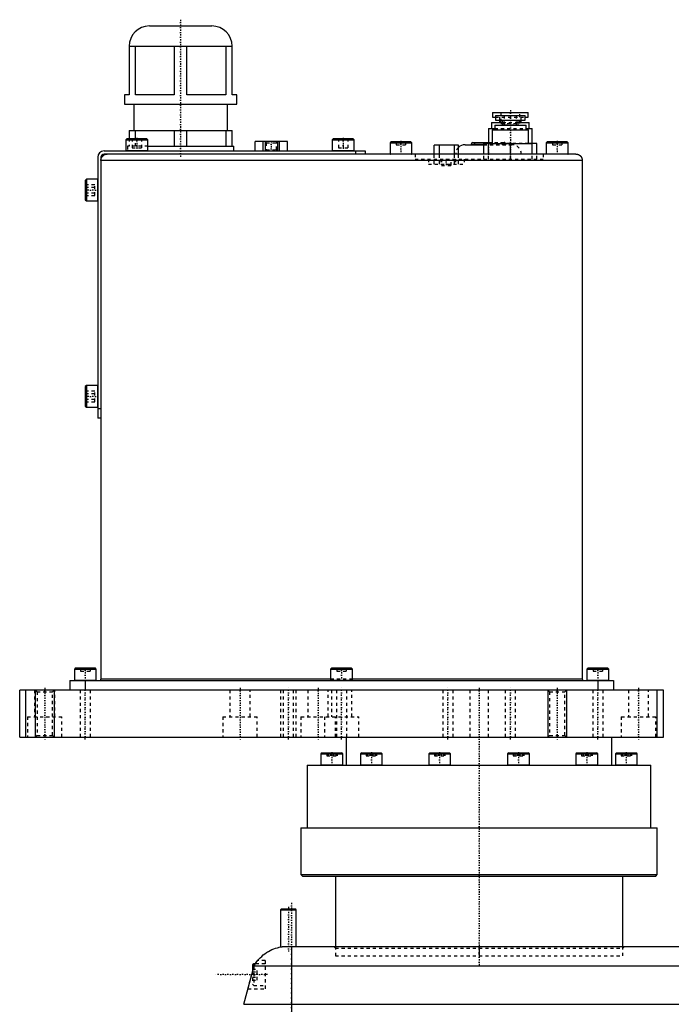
# Model space of a CAD drawing. Extents: x -147 to 398, y -517 to 214.
# Tile 5 of 6: x -147 to 62, y -101 to 214. Entities that reach past the tile are written whole.
import ezdxf

# ---------------------------------------------------------------- set-up
doc = ezdxf.new("R2010")
doc.units = 0
doc.linetypes.add('CENTER', pattern=[1.5, 0.45, -0.5, 0.05, -0.5])
doc.linetypes.add('DASHED', pattern=[2, 1, -1])
for name, color, linetype in [('AM_0', 7, 'CONTINUOUS'), ('AM_10', 7, 'CONTINUOUS'), ('AM_3', 7, 'DASHED'), ('AM_7', 7, 'CENTER')]:
    doc.layers.add(name, color=color, linetype=linetype)

msp = doc.modelspace()

# ---------------------------------------------------------------- linework, layer by layer
at = {"layer": 'AM_0', "color": 7, "linetype": 'CONTINUOUS'}
for p, q in [((-105.5, 212.5), (-85.5, 212.5)), ((-112, 206), (-79, 206)), ((-112, 206), (-112, 190.5)), ((-109.98, 190.5), (-109.98, 206)), ((-97.52, 206), (-97.52, 190.5)), ((-93.48, 190.5), (-93.48, 206)), ((-81.02, 206), (-81.02, 190.5)), ((-79, 190.5), (-79, 206)), ((-113.5, 190.5), (-113.5, 187.5)), ((-112, 190.5), (-113.5, 190.5)), ((-97.52, 190.5), (-109.98, 190.5)), ((-81.02, 190.5), (-93.48, 190.5)), ((-77.5, 190.5), (-79, 190.5)), ((-77.5, 187.5), (-77.5, 190.5)), ((-113.5, 187.5), (-77.5, 187.5)), ((-110.5, 187.5), (-110.5, 179)), ((-80.5, 179), (-80.5, 187.5)), ((4.25, 184.8), (4.25, 183.3)), ((4.25, 184.8), (15.75, 184.8)), ((4.25, 183.3), (5.25, 183.3)), ((5.25, 183.9), (5.25, 182.4)), ((5.25, 183.9), (14.75, 183.9)), ((14.75, 182.4), (14.75, 183.9)), ((14.75, 183.3), (15.75, 183.3)), ((15.75, 183.3), (15.75, 184.8)), ((3, 179.7), (3, 174.9)), ((3, 179.7), (4.99, 179.7)), ((4, 181.6), (4, 179.7)), ((4, 181.6), (7.5, 181.6)), ((4.99, 180.8), (4.99, 179.3)), ((4.99, 180.8), (15.01, 180.8)), ((5.25, 182.4), (14.75, 182.4)), ((6.5, 182.4), (6.5, 181.6)), ((7.5, 182.4), (7.5, 180.8)), ((12.5, 180.8), (12.5, 182.4)), ((12.5, 181.6), (16, 181.6)), ((13.5, 181.6), (13.5, 182.4)), ((15.01, 179.3), (15.01, 180.8)), ((15.01, 179.7), (17, 179.7)), ((16, 179.7), (16, 181.6)), ((17, 174.9), (17, 179.7)), ((-112.6, 176.5), (-113, 176.1)), ((-112.6, 176.5), (-106.4, 176.5)), ((-112, 179), (-79, 179)), ((-112, 179), (-112, 176.5)), ((-109.98, 176.5), (-109.98, 179)), ((-106, 176.1), (-106.4, 176.5)), ((-97.52, 179), (-97.52, 174)), ((-93.48, 174), (-93.48, 179)), ((-81.02, 179), (-81.02, 174)), ((-79, 174), (-79, 179)), ((-46.6, 176.5), (-47, 176.1)), ((-46.6, 176.5), (-40.4, 176.5)), ((-40, 176.1), (-40.4, 176.5)), ((4.23, 179.3), (4.23, 174.8)), ((4.23, 179.3), (15.77, 179.3)), ((15.77, 174.8), (15.77, 179.3)), ((-113, 176.1), (-113, 172.6)), ((-113, 176.1), (-106, 176.1)), ((-106, 172.6), (-106, 176.1)), ((-106, 174), (-78.5, 174)), ((-78.5, 172.5), (-78.5, 174)), ((-71.7, 172.5), (-71.7, 175.5)), ((-61.3, 175.5), (-71.7, 175.5)), ((-69.1, 172.5), (-69.1, 175.5)), ((-63.9, 172.5), (-63.9, 175.5)), ((-61.3, 172.5), (-61.3, 175.5)), ((-47, 176.1), (-47, 172.6)), ((-47, 176.1), (-40, 176.1)), ((-40, 172.6), (-40, 176.1)), ((-28.1, 175.5), (-28.5, 175.1)), ((-28.5, 175.1), (-28.5, 171.6)), ((-28.5, 175.1), (-21.5, 175.1)), ((-28.1, 175.5), (-21.9, 175.5)), ((-21.5, 175.1), (-21.9, 175.5)), ((-21.5, 171.6), (-21.5, 175.1)), ((-14.41, 171.5), (-14.41, 174.4)), ((-6.6, 174.4), (-14.41, 174.4)), ((-12.65, 171.5), (-12.65, 174.4)), ((-7.84, 171.5), (-7.84, 174.4)), ((-6.6, 171.5), (-6.6, 174.4)), ((-4.5, 174.5), (1.5, 174.5)), ((-2.5, 174.7), (-2.5, 174.5)), ((-2.5, 174.7), (1.5, 174.7)), ((-2, 175.2), (3, 175.2)), ((1.5, 171.5), (1.5, 174.9)), ((4.23, 174.9), (1.5, 174.9)), ((3, 171.5), (3, 174.8)), ((17, 174.8), (3, 174.8)), ((10, 171.5), (10, 174.8)), ((18.5, 174.9), (15.77, 174.9)), ((17, 171.5), (17, 174.8)), ((18.5, 171.5), (18.5, 174.9)), ((21.9, 175.5), (21.5, 175.1)), ((21.5, 175.1), (21.5, 171.6)), ((21.5, 175.1), (28.5, 175.1)), ((21.9, 175.5), (28.1, 175.5)), ((28.5, 175.1), (28.1, 175.5)), ((28.5, 171.6), (28.5, 175.1)), ((-122, 170.5), (-122, 87)), ((-121, 170.5), (-121, 3.5)), ((-120, 172.5), (-36.5, 172.5)), ((31, 171.5), (-120, 171.5)), ((-113, 172.6), (-106, 172.6)), ((-47, 172.6), (-40, 172.6)), ((-39.5, 172.5), (-39.5, 171.5)), ((-36.5, 172.5), (-36.5, 171.5)), ((-28.5, 171.6), (-21.5, 171.6)), ((21.5, 171.6), (28.5, 171.6)), ((33, 169.5), (-121, 169.5)), ((33, 169.5), (33, 3.5)), ((-125.6, 163.5), (-126, 163.1)), ((-126, 163.1), (-126, 156.9)), ((-122.1, 163.5), (-125.6, 163.5)), ((-125.6, 163.5), (-125.6, 156.5)), ((-122.1, 163.5), (-122.1, 156.5)), ((-126, 156.9), (-125.6, 156.5)), ((-125.6, 156.5), (-122.1, 156.5)), ((-125.6, 97.5), (-126, 97.1)), ((-126, 97.1), (-126, 90.9)), ((-122.1, 97.5), (-125.6, 97.5)), ((-125.6, 97.5), (-125.6, 90.5)), ((-122.1, 97.5), (-122.1, 90.5)), ((-126, 90.9), (-125.6, 90.5)), ((-125.6, 90.5), (-122.1, 90.5)), ((-121, 90), (-122, 90)), ((-121, 87), (-122, 87)), ((-129.1, 7.1), (-129.5, 6.7)), ((-129.5, 6.7), (-129.5, 3.2)), ((-129.5, 6.7), (-122.5, 6.7)), ((-129.1, 7.1), (-122.9, 7.1)), ((-122.5, 6.7), (-122.9, 7.1)), ((-122.5, 3.2), (-122.5, 6.7)), ((-47.1, 7.1), (-47.5, 6.7)), ((-47.5, 6.7), (-47.5, 3.2)), ((-47.5, 6.7), (-40.5, 6.7)), ((-47.1, 7.1), (-40.9, 7.1)), ((-40.5, 6.7), (-40.9, 7.1)), ((-40.5, 3.2), (-40.5, 6.7)), ((34.9, 7.1), (34.5, 6.7)), ((34.5, 6.7), (34.5, 3.2)), ((34.5, 6.7), (41.5, 6.7)), ((34.9, 7.1), (41.1, 7.1)), ((41.5, 6.7), (41.1, 7.1)), ((41.5, 3.2), (41.5, 6.7)), ((-129.5, 3.2), (-122.5, 3.2)), ((-47.5, 3.5), (-121, 3.5)), ((-47.5, 3.2), (-40.5, 3.2)), ((33, 3.5), (-40.5, 3.5)), ((34.5, 3.2), (41.5, 3.2)), ((-147, -15), (-147, 0)), ((59, 0), (-147, 0)), ((-145, -15), (-145, 0)), ((-131, 3.1), (-131, 0)), ((-131, 3.1), (43, 3.1)), ((-126, 3.1), (-126, 0)), ((38, 3.1), (38, 0)), ((43, 3.1), (43, 0)), ((57, -15), (57, 0)), ((59, -15), (59, 0)), ((-147, -15), (59, -15)), ((-42.5, -15), (-42.5, -24)), ((42.5, -24), (42.5, -15)), ((-50.19, -20), (-50.59, -20.4)), ((-50.59, -20.4), (-50.59, -23.9)), ((-50.59, -20.4), (-43.59, -20.4)), ((-50.19, -20), (-43.99, -20)), ((-43.59, -20.4), (-43.99, -20)), ((-43.59, -23.9), (-43.59, -20.4)), ((-37.57, -20), (-37.97, -20.4)), ((-37.97, -20.4), (-37.97, -23.9)), ((-37.97, -20.4), (-30.97, -20.4)), ((-37.57, -20), (-31.37, -20)), ((-30.97, -20.4), (-31.37, -20)), ((-30.97, -23.9), (-30.97, -20.4)), ((-15.72, -20), (-16.12, -20.4)), ((-16.12, -20.4), (-16.12, -23.9)), ((-16.12, -20.4), (-9.12, -20.4)), ((-15.72, -20), (-9.52, -20)), ((-9.12, -20.4), (-9.52, -20)), ((-9.12, -23.9), (-9.12, -20.4)), ((9.52, -20), (9.12, -20.4)), ((9.12, -20.4), (9.12, -23.9)), ((9.12, -20.4), (16.12, -20.4)), ((9.52, -20), (15.72, -20)), ((16.12, -20.4), (15.72, -20)), ((16.12, -23.9), (16.12, -20.4)), ((31.37, -20), (30.97, -20.4)), ((30.97, -20.4), (30.97, -23.9)), ((30.97, -20.4), (37.97, -20.4)), ((31.37, -20), (37.57, -20)), ((37.97, -20.4), (37.57, -20)), ((37.97, -23.9), (37.97, -20.4)), ((43.99, -20), (43.59, -20.4)), ((43.59, -20.4), (43.59, -23.9)), ((43.59, -20.4), (50.59, -20.4)), ((43.99, -20), (50.19, -20)), ((50.59, -20.4), (50.19, -20)), ((50.59, -23.9), (50.59, -20.4)), ((-55, -24), (-55, -44)), ((-55, -24), (55, -24)), ((-50.59, -23.9), (-43.59, -23.9)), ((-37.97, -23.9), (-30.97, -23.9)), ((-16.12, -23.9), (-9.12, -23.9)), ((9.12, -23.9), (16.12, -23.9)), ((30.97, -23.9), (37.97, -23.9)), ((43.59, -23.9), (50.59, -23.9)), ((55, -44), (55, -24)), ((-57, -44), (-57, -59)), ((-57, -44), (57, -44)), ((57, -59), (57, -44)), ((-57, -59), (-56.5, -59.5)), ((-57, -59), (57, -59)), ((-56.5, -59.5), (56.5, -59.5)), ((-46, -59.5), (-46, -82)), ((46, -82), (46, -59.5)), ((56.5, -59.5), (57, -59)), ((-63.2, -70), (-63.5, -70.3)), ((-63.5, -70.3), (-63.5, -82.15)), ((-63.5, -70.3), (-58.5, -70.3)), ((-63.2, -70), (-58.8, -70)), ((-58.5, -70.3), (-58.8, -70)), ((-58.5, -82), (-58.5, -70.3)), ((-62.5, -82), (231, -82)), ((-60, -82), (-60, -142)), ((-75.25, -100.5), (-72, -88.15)), ((-72.1, -87.5), (-72.5, -87.9)), ((-72.5, -87.9), (-72.5, -90.04)), ((-71.6, -87.5), (-72.1, -87.5)), ((-72.1, -87.5), (-72.1, -88.53)), ((-72, -88.15), (240.5, -88.15)), ((-75.25, -100.5), (243.75, -100.5))]:
    msp.add_line(p, q, dxfattribs=at)
for points in [[(-121, 169.5, 0), (-121, 169.51, 0), (-121, 169.54, 0), (-121, 169.57, 0), (-121, 169.59, 0), (-121, 169.6, 0), (-121, 169.63, 0), (-120.99, 169.66, 0), (-120.99, 169.69, 0), (-120.99, 169.72, 0), (-120.98, 169.75, 0), (-120.98, 169.76, 0), (-120.98, 169.78, 0), (-120.98, 169.8, 0), (-120.97, 169.83, 0), (-120.97, 169.86, 0), (-120.96, 169.89, 0), (-120.96, 169.92, 0), (-120.95, 169.93, 0), (-120.95, 169.95, 0), (-120.94, 169.98, 0), (-120.94, 170, 0), (-120.93, 170.02, 0), (-120.93, 170.03, 0), (-120.92, 170.06, 0), (-120.91, 170.09, 0), (-120.91, 170.1, 0), (-120.9, 170.12, 0), (-120.89, 170.14, 0), (-120.88, 170.17, 0), (-120.87, 170.2, 0), (-120.86, 170.22, 0), (-120.85, 170.25, 0), (-120.85, 170.27, 0), (-120.84, 170.28, 0), (-120.83, 170.31, 0), (-120.82, 170.33, 0), (-120.81, 170.36, 0), (-120.79, 170.38, 0), (-120.78, 170.41, 0), (-120.77, 170.42, 0), (-120.77, 170.44, 0), (-120.75, 170.46, 0), (-120.74, 170.49, 0), (-120.72, 170.51, 0), (-120.71, 170.54, 0), (-120.69, 170.56, 0), (-120.69, 170.57, 0), (-120.68, 170.59, 0), (-120.66, 170.61, 0), (-120.65, 170.64, 0), (-120.63, 170.66, 0), (-120.61, 170.68, 0), (-120.6, 170.71, 0), (-120.59, 170.72, 0), (-120.58, 170.73, 0), (-120.56, 170.75, 0), (-120.54, 170.77, 0), (-120.52, 170.8, 0), (-120.5, 170.82, 0), (-120.48, 170.84, 0), (-120.47, 170.85, 0), (-120.46, 170.86, 0), (-120.44, 170.88, 0), (-120.42, 170.9, 0), (-120.41, 170.91, 0), (-120.4, 170.92, 0), (-120.38, 170.94, 0), (-120.36, 170.96, 0), (-120.35, 170.97, 0), (-120.34, 170.98, 0), (-120.32, 171, 0), (-120.3, 171.02, 0), (-120.27, 171.04, 0), (-120.25, 171.06, 0), (-120.23, 171.08, 0), (-120.22, 171.09, 0), (-120.21, 171.1, 0), (-120.18, 171.11, 0), (-120.16, 171.13, 0), (-120.14, 171.15, 0), (-120.11, 171.16, 0), (-120.09, 171.18, 0), (-120.07, 171.19, 0), (-120.06, 171.19, 0), (-120.04, 171.21, 0), (-120.01, 171.22, 0), (-119.92, 171.27, 0), (-119.77, 171.35, 0), (-119.6, 171.41, 0), (-119.52, 171.43, 0), (-119.43, 171.45, 0), (-119.26, 171.48, 0), (-119.09, 171.5, 0), (-119, 171.5, 0)], [(31, 171.5, 0), (31.09, 171.5, 0), (31.26, 171.48, 0), (31.43, 171.45, 0), (31.52, 171.43, 0), (31.6, 171.41, 0), (31.77, 171.35, 0), (31.92, 171.27, 0), (32.01, 171.22, 0), (32.04, 171.21, 0), (32.06, 171.19, 0), (32.07, 171.19, 0), (32.09, 171.18, 0), (32.11, 171.16, 0), (32.14, 171.15, 0), (32.16, 171.13, 0), (32.18, 171.11, 0), (32.21, 171.1, 0), (32.22, 171.09, 0), (32.23, 171.08, 0), (32.25, 171.06, 0), (32.27, 171.04, 0), (32.3, 171.02, 0), (32.32, 171, 0), (32.34, 170.98, 0), (32.35, 170.97, 0), (32.36, 170.96, 0), (32.38, 170.94, 0), (32.4, 170.92, 0), (32.41, 170.91, 0), (32.42, 170.9, 0), (32.44, 170.88, 0), (32.46, 170.86, 0), (32.47, 170.85, 0), (32.48, 170.84, 0), (32.5, 170.82, 0), (32.52, 170.8, 0), (32.54, 170.77, 0), (32.56, 170.75, 0), (32.58, 170.73, 0), (32.59, 170.72, 0), (32.6, 170.71, 0), (32.61, 170.68, 0), (32.63, 170.66, 0), (32.65, 170.64, 0), (32.66, 170.61, 0), (32.68, 170.59, 0), (32.69, 170.57, 0), (32.69, 170.56, 0), (32.71, 170.54, 0), (32.72, 170.51, 0), (32.74, 170.49, 0), (32.75, 170.46, 0), (32.77, 170.44, 0), (32.77, 170.42, 0), (32.78, 170.41, 0), (32.79, 170.38, 0), (32.81, 170.36, 0), (32.82, 170.33, 0), (32.83, 170.31, 0), (32.84, 170.28, 0), (32.85, 170.27, 0), (32.85, 170.25, 0), (32.86, 170.22, 0), (32.87, 170.2, 0), (32.88, 170.17, 0), (32.89, 170.14, 0), (32.9, 170.12, 0), (32.91, 170.1, 0), (32.91, 170.09, 0), (32.92, 170.06, 0), (32.93, 170.03, 0), (32.93, 170.02, 0), (32.94, 170, 0), (32.94, 169.98, 0), (32.95, 169.95, 0), (32.95, 169.93, 0), (32.96, 169.92, 0), (32.96, 169.89, 0), (32.97, 169.86, 0), (32.97, 169.83, 0), (32.98, 169.8, 0), (32.98, 169.78, 0), (32.98, 169.76, 0), (32.98, 169.75, 0), (32.99, 169.72, 0), (32.99, 169.69, 0), (32.99, 169.66, 0), (33, 169.63, 0), (33, 169.6, 0), (33, 169.59, 0), (33, 169.57, 0), (33, 169.54, 0), (33, 169.51, 0), (33, 169.5, 0)], [(-121.4, 3.1, 0), (-121.38, 3.1, 0), (-121.35, 3.1, 0), (-121.31, 3.11, 0), (-121.3, 3.11, 0), (-121.28, 3.12, 0), (-121.25, 3.13, 0), (-121.22, 3.15, 0), (-121.2, 3.16, 0), (-121.19, 3.16, 0), (-121.19, 3.16, 0), (-121.19, 3.16, 0), (-121.18, 3.16, 0), (-121.18, 3.17, 0), (-121.17, 3.17, 0), (-121.17, 3.17, 0), (-121.16, 3.18, 0), (-121.16, 3.18, 0), (-121.16, 3.18, 0), (-121.15, 3.18, 0), (-121.15, 3.19, 0), (-121.15, 3.19, 0), (-121.14, 3.2, 0), (-121.14, 3.2, 0), (-121.13, 3.2, 0), (-121.13, 3.21, 0), (-121.13, 3.21, 0), (-121.12, 3.21, 0), (-121.12, 3.22, 0), (-121.12, 3.22, 0), (-121.12, 3.22, 0), (-121.11, 3.22, 0), (-121.11, 3.23, 0), (-121.11, 3.23, 0), (-121.1, 3.23, 0), (-121.1, 3.24, 0), (-121.1, 3.24, 0), (-121.09, 3.25, 0), (-121.09, 3.25, 0), (-121.08, 3.25, 0), (-121.08, 3.26, 0), (-121.08, 3.26, 0), (-121.08, 3.26, 0), (-121.07, 3.27, 0), (-121.07, 3.27, 0), (-121.07, 3.28, 0), (-121.06, 3.28, 0), (-121.06, 3.29, 0), (-121.06, 3.29, 0), (-121.06, 3.29, 0), (-121.06, 3.3, 0), (-121.05, 3.3, 0), (-121.05, 3.31, 0), (-121.05, 3.31, 0), (-121.05, 3.32, 0), (-121.04, 3.32, 0), (-121.04, 3.32, 0), (-121.04, 3.33, 0), (-121.04, 3.33, 0), (-121.03, 3.34, 0), (-121.03, 3.34, 0), (-121.03, 3.35, 0), (-121.03, 3.35, 0), (-121.03, 3.36, 0), (-121.03, 3.36, 0), (-121.02, 3.37, 0), (-121.02, 3.37, 0), (-121.02, 3.38, 0), (-121.02, 3.38, 0), (-121.02, 3.38, 0), (-121.02, 3.39, 0), (-121.01, 3.39, 0), (-121.01, 3.4, 0), (-121.01, 3.4, 0), (-121.01, 3.4, 0), (-121.01, 3.41, 0), (-121.01, 3.41, 0), (-121.01, 3.42, 0), (-121.01, 3.42, 0), (-121.01, 3.43, 0), (-121.01, 3.43, 0), (-121, 3.44, 0), (-121, 3.44, 0), (-121, 3.45, 0), (-121, 3.45, 0), (-121, 3.46, 0), (-121, 3.46, 0), (-121, 3.47, 0), (-121, 3.47, 0), (-121, 3.48, 0), (-121, 3.48, 0), (-121, 3.49, 0), (-121, 3.49, 0), (-121, 3.5, 0), (-121, 3.5, 0)], [(33, 3.5, 0), (33, 3.5, 0), (33, 3.49, 0), (33, 3.49, 0), (33, 3.48, 0), (33, 3.48, 0), (33, 3.47, 0), (33, 3.47, 0), (33, 3.46, 0), (33, 3.46, 0), (33, 3.45, 0), (33, 3.45, 0), (33, 3.44, 0), (33, 3.44, 0), (33.01, 3.43, 0), (33.01, 3.43, 0), (33.01, 3.42, 0), (33.01, 3.42, 0), (33.01, 3.41, 0), (33.01, 3.41, 0), (33.01, 3.4, 0), (33.01, 3.4, 0), (33.01, 3.4, 0), (33.01, 3.39, 0), (33.02, 3.39, 0), (33.02, 3.38, 0), (33.02, 3.38, 0), (33.02, 3.38, 0), (33.02, 3.37, 0), (33.02, 3.37, 0), (33.03, 3.36, 0), (33.03, 3.36, 0), (33.03, 3.35, 0), (33.03, 3.35, 0), (33.03, 3.34, 0), (33.03, 3.34, 0), (33.04, 3.33, 0), (33.04, 3.33, 0), (33.04, 3.32, 0), (33.04, 3.32, 0), (33.05, 3.32, 0), (33.05, 3.31, 0), (33.05, 3.31, 0), (33.05, 3.3, 0), (33.06, 3.3, 0), (33.06, 3.29, 0), (33.06, 3.29, 0), (33.06, 3.29, 0), (33.06, 3.28, 0), (33.07, 3.28, 0), (33.07, 3.27, 0), (33.07, 3.27, 0), (33.08, 3.26, 0), (33.08, 3.26, 0), (33.08, 3.26, 0), (33.08, 3.25, 0), (33.09, 3.25, 0), (33.09, 3.25, 0), (33.1, 3.24, 0), (33.1, 3.24, 0), (33.1, 3.23, 0), (33.11, 3.23, 0), (33.11, 3.23, 0), (33.11, 3.22, 0), (33.12, 3.22, 0), (33.12, 3.22, 0), (33.12, 3.22, 0), (33.12, 3.21, 0), (33.13, 3.21, 0), (33.13, 3.21, 0), (33.13, 3.2, 0), (33.14, 3.2, 0), (33.14, 3.2, 0), (33.15, 3.19, 0), (33.15, 3.19, 0), (33.15, 3.18, 0), (33.16, 3.18, 0), (33.16, 3.18, 0), (33.16, 3.18, 0), (33.17, 3.17, 0), (33.17, 3.17, 0), (33.18, 3.17, 0), (33.18, 3.16, 0), (33.19, 3.16, 0), (33.19, 3.16, 0), (33.19, 3.16, 0), (33.2, 3.16, 0), (33.22, 3.15, 0), (33.25, 3.13, 0), (33.28, 3.12, 0), (33.3, 3.11, 0), (33.31, 3.11, 0), (33.35, 3.1, 0), (33.38, 3.1, 0), (33.4, 3.1, 0)], [(-72, -88.15, 0), (-71.81, -87.84, 0), (-71.42, -87.24, 0), (-70.99, -86.67, 0), (-70.77, -86.4, 0), (-70.54, -86.13, 0), (-70.07, -85.63, 0), (-69.57, -85.16, 0), (-69.06, -84.71, 0), (-68.52, -84.31, 0), (-67.98, -83.93, 0), (-67.7, -83.76, 0), (-67.42, -83.59, 0), (-66.86, -83.29, 0), (-66.28, -83.01, 0), (-65.7, -82.77, 0), (-65.12, -82.56, 0), (-64.54, -82.39, 0), (-64.24, -82.31, 0), (-63.95, -82.24, 0), (-63.37, -82.12, 0), (-62.79, -82.03, 0), (-62.5, -82, 0)]]:
    msp.add_polyline3d(points, dxfattribs=at)
for centre, radius, start, end in [((-105.5, 206), 6.5, 90, 180), ((-85.5, 206), 6.5, 0, 90), ((-4.5, 171.5), 3, 90, 134.427), ((-2, 174.7), 0.5, 90, 180), ((-120, 170.5), 2, 90, 180), ((-120, 170.5), 1, 90, 180), ((-112.9, 172.6), 0.1, 180, 270), ((-106.1, 172.6), 0.1, 270, 0), ((-46.9, 172.6), 0.1, 180, 270), ((-40.1, 172.6), 0.1, 270, 0), ((-28.4, 171.6), 0.1, 180, 270), ((-21.6, 171.6), 0.1, 270, 0), ((21.6, 171.6), 0.1, 180, 270), ((28.4, 171.6), 0.1, 270, 0), ((-122.1, 163.4), 0.1, 0, 90), ((-122.1, 156.6), 0.1, 270, 0), ((-122.1, 97.4), 0.1, 0, 90), ((-122.1, 90.6), 0.1, 270, 0), ((-129.4, 3.2), 0.1, 180, 270), ((-122.6, 3.2), 0.1, 270, 0), ((-47.4, 3.2), 0.1, 180, 270), ((-40.6, 3.2), 0.1, 270, 0), ((34.6, 3.2), 0.1, 180, 270), ((41.4, 3.2), 0.1, 270, 0), ((-50.49, -23.9), 0.1, 180, 270), ((-43.69, -23.9), 0.1, 270, 0), ((-37.87, -23.9), 0.1, 180, 270), ((-31.07, -23.9), 0.1, 270, 0), ((-16.02, -23.9), 0.1, 180, 270), ((-9.22, -23.9), 0.1, 270, 0), ((9.22, -23.9), 0.1, 180, 270), ((16.02, -23.9), 0.1, 270, 0), ((31.07, -23.9), 0.1, 180, 270), ((37.87, -23.9), 0.1, 270, 0), ((43.69, -23.9), 0.1, 180, 270), ((50.49, -23.9), 0.1, 270, 0)]:
    msp.add_arc(centre, radius, start, end, dxfattribs=at)
at = {"layer": 'AM_10', "color": 7, "linetype": 'CONTINUOUS'}
for p, q in [((-68.5, 175.5), (-68.5, 172.5)), ((-64.5, 175.5), (-64.5, 172.5)), ((-142, 0), (-142, -15)), ((-136, 0), (-136, -15)), ((22, 0), (22, -15)), ((28, 0), (28, -15))]:
    msp.add_line(p, q, dxfattribs=at)
at = {"layer": 'AM_3', "color": 6, "linetype": 'DASHED'}
for p, q in [((5.25, 183.3), (14.75, 183.3)), ((6.5, 183.3), (6.5, 182.4)), ((7, 184.8), (7, 181.3)), ((8, 183.9), (8, 180.9)), ((12, 180.9), (12, 183.9)), ((13, 181.3), (13, 184.8)), ((13.5, 182.4), (13.5, 183.3)), ((4.99, 179.7), (15.01, 179.7)), ((7, 181.3), (13, 181.3)), ((7.5, 181.6), (12.5, 181.6)), ((8, 180.9), (12, 180.9)), ((-112, 176.5), (-112, 174)), ((-111, 176.5), (-111, 173.5)), ((-109.98, 174), (-109.98, 176.5)), ((-109.5, 176.5), (-109.5, 173.5)), ((-108, 176.5), (-108, 173.5)), ((-45, 176.5), (-45, 173.5)), ((-43.5, 176.5), (-43.5, 173.5)), ((-42, 176.5), (-42, 173.5)), ((-112.5, 174), (-112.5, 172.5)), ((-106, 174), (-112.5, 174)), ((-111, 173.5), (-108, 173.5)), ((-68.5, 175.5), (-68.12, 175.12)), ((-68.12, 175.12), (-68.12, 172.88)), ((-68.12, 175.12), (-64.88, 175.12)), ((-64.88, 175.12), (-64.5, 175.5)), ((-64.88, 172.88), (-64.88, 175.12)), ((-45, 173.5), (-42, 173.5)), ((-26.5, 175.5), (-26.5, 174.5)), ((-26.5, 174.5), (-23.5, 174.5)), ((-25, 175.5), (-25, 174.5)), ((-23.5, 175.5), (-23.5, 174.5)), ((-1.5, 175.2), (-1.5, 174.5)), ((1.5, 174.7), (8.5, 174.7)), ((1.5, 174.5), (10.5, 174.5)), ((3, 175.2), (8, 175.2)), ((15.77, 174.9), (4.23, 174.9)), ((7.5, 174.5), (7.5, 175.2)), ((8.5, 174.5), (8.5, 174.7)), ((10, 174.8), (10, 174.9)), ((23.5, 175.5), (23.5, 174.5)), ((23.5, 174.5), (26.5, 174.5)), ((25, 175.5), (25, 174.5)), ((26.5, 175.5), (26.5, 174.5)), ((-68.12, 172.88), (-68.5, 172.5)), ((-68.12, 172.88), (-64.88, 172.88)), ((-64.5, 172.5), (-64.88, 172.88)), ((-20.5, 171.5), (-20.5, 169.9)), ((-14.41, 168.3), (-14.41, 171.5)), ((-12.65, 168.3), (-12.65, 171.5)), ((-7.84, 168.3), (-7.84, 171.5)), ((-6.6, 168.3), (-6.6, 171.5)), ((1.5, 169.9), (1.5, 171.5)), ((3, 169.9), (3, 171.5)), ((10, 169.9), (10, 171.5)), ((17, 169.9), (17, 171.5)), ((18.5, 169.9), (18.5, 171.5)), ((20.5, 171.5), (20.5, 169.9)), ((-20.5, 169.9), (20.5, 169.9)), ((-16.2, 169.9), (-16.2, 168.3)), ((-16.2, 168.3), (-4.8, 168.3)), ((-12.22, 169.9), (-12.22, 168.3)), ((-12.18, 169.9), (-12.18, 168.3)), ((-12.05, 169.9), (-12.05, 167.9)), ((-12.05, 167.9), (-8.95, 167.9)), ((-8.95, 167.9), (-8.95, 169.9)), ((-7.62, 169.9), (-7.62, 168.3)), ((-7.58, 169.9), (-7.58, 168.3)), ((-4.8, 169.9), (-4.8, 168.3)), ((-126, 161.73), (-123, 161.73)), ((-126, 160.87), (-123, 160.87)), ((-123, 158.27), (-123, 161.73)), ((-126, 159.13), (-123, 159.13)), ((-126, 158.27), (-123, 158.27)), ((-126, 95.73), (-123, 95.73)), ((-126, 94.87), (-123, 94.87)), ((-123, 92.27), (-123, 95.73)), ((-126, 93.13), (-123, 93.13)), ((-126, 92.27), (-123, 92.27)), ((-127.5, 7.1), (-127.5, 6.1)), ((-126, 7.1), (-126, 6.1)), ((-124.5, 7.1), (-124.5, 6.1)), ((-45.5, 7.1), (-45.5, 6.1)), ((-44, 7.1), (-44, 6.1)), ((-42.5, 7.1), (-42.5, 6.1)), ((36.5, 7.1), (36.5, 6.1)), ((38, 7.1), (38, 6.1)), ((39.5, 7.1), (39.5, 6.1)), ((-127.5, 6.1), (-124.5, 6.1)), ((-40.5, 3.5), (-47.5, 3.5)), ((-45.5, 6.1), (-42.5, 6.1)), ((36.5, 6.1), (39.5, 6.1)), ((-142.25, 0), (-142.25, -8.5)), ((-142, 0), (-141.46, -0.54)), ((-135.75, -8.5), (-135.75, 0)), ((-127.65, 0), (-127.65, -15)), ((-124.35, -15), (-124.35, 0)), ((-79.75, 0), (-79.75, -8.5)), ((-73.25, -8.5), (-73.25, 0)), ((-63.5, 0), (-63.5, -15)), ((-62.65, 0), (-62.65, -15)), ((-59.35, -15), (-59.35, 0)), ((-58.5, -15), (-58.5, 0)), ((-54.75, 0), (-54.75, -8.5)), ((-48.25, -8.5), (-48.25, 0)), ((-47.25, 0), (-47.25, -8.5)), ((-45.65, 0), (-45.65, -15)), ((-42.35, -15), (-42.35, 0)), ((-40.75, -8.5), (-40.75, 0)), ((-11.65, 0), (-11.65, -15)), ((-8.35, -15), (-8.35, 0)), ((-3, 0), (-3, -15)), ((3, -15), (3, 0)), ((8.35, 0), (8.35, -15)), ((11.65, -15), (11.65, 0)), ((22, 0), (22.54, -0.54)), ((27.46, -0.54), (28, 0)), ((36.35, 0), (36.35, -15)), ((39.65, -15), (39.65, 0)), ((47.75, 0), (47.75, -8.5)), ((54.25, -8.5), (54.25, 0)), ((-141.46, -0.54), (-141.46, -14.46)), ((-141.46, -0.54), (-136.54, -0.54)), ((-136.54, -0.54), (-136, 0)), ((-136.54, -14.46), (-136.54, -0.54)), ((22.54, -0.54), (22.54, -14.46)), ((22.54, -0.54), (27.46, -0.54)), ((27.46, -14.46), (27.46, -0.54)), ((-144.5, -8.5), (-144.5, -15)), ((-144.5, -8.5), (-133.5, -8.5)), ((-133.5, -15), (-133.5, -8.5)), ((-82, -8.5), (-82, -15)), ((-82, -8.5), (-71, -8.5)), ((-71, -15), (-71, -8.5)), ((-57, -8.5), (-57, -15)), ((-57, -8.5), (-38.5, -8.5)), ((-49.5, -8.5), (-49.5, -15)), ((-46, -15), (-46, -8.5)), ((-38.5, -15), (-38.5, -8.5)), ((45.5, -8.5), (45.5, -15)), ((45.5, -8.5), (56.5, -8.5)), ((56.5, -15), (56.5, -8.5)), ((-141.46, -14.46), (-142, -15)), ((-141.46, -14.46), (-136.54, -14.46)), ((-136, -15), (-136.54, -14.46)), ((22.54, -14.46), (22, -15)), ((22.54, -14.46), (27.46, -14.46)), ((28, -15), (27.46, -14.46)), ((-48.76, -20), (-48.76, -21)), ((-48.76, -21), (-45.42, -21)), ((-48.31, -20), (-48.31, -21)), ((-47.54, -20), (-47.54, -21)), ((-46.64, -20), (-46.64, -21)), ((-45.86, -20), (-45.86, -21)), ((-45.42, -20), (-45.42, -21)), ((-36.14, -20), (-36.14, -21)), ((-36.14, -21), (-32.8, -21)), ((-35.7, -20), (-35.7, -21)), ((-34.92, -20), (-34.92, -21)), ((-34.02, -20), (-34.02, -21)), ((-33.25, -20), (-33.25, -21)), ((-32.8, -20), (-32.8, -21)), ((-14.29, -20), (-14.29, -21)), ((-14.29, -21), (-10.94, -21)), ((-13.84, -20), (-13.84, -21)), ((-13.07, -20), (-13.07, -21)), ((-12.17, -20), (-12.17, -21)), ((-11.39, -20), (-11.39, -21)), ((-10.94, -20), (-10.94, -21)), ((10.94, -20), (10.94, -21)), ((10.94, -21), (14.29, -21)), ((11.39, -20), (11.39, -21)), ((12.17, -20), (12.17, -21)), ((13.07, -20), (13.07, -21)), ((13.84, -20), (13.84, -21)), ((14.29, -20), (14.29, -21)), ((32.8, -20), (32.8, -21)), ((32.8, -21), (36.14, -21)), ((33.25, -20), (33.25, -21)), ((34.02, -20), (34.02, -21)), ((34.92, -20), (34.92, -21)), ((35.7, -20), (35.7, -21)), ((36.14, -20), (36.14, -21)), ((45.42, -20), (45.42, -21)), ((45.42, -21), (48.76, -21)), ((45.86, -20), (45.86, -21)), ((46.64, -20), (46.64, -21)), ((47.54, -20), (47.54, -21)), ((48.31, -20), (48.31, -21)), ((48.76, -20), (48.76, -21)), ((-46.5, -82), (-46, -82.5)), ((-46, -82), (-46, -85)), ((-46, -82.5), (46, -82.5)), ((-46, -85), (46, -85)), ((-46, -85), (46, -85)), ((46, -82.5), (46.5, -82)), ((46, -85), (46, -82)), ((-73.93, -95.5), (-72, -88.15)), ((-68.5, -87.5), (-71.6, -87.5)), ((-68.5, -86.5), (-70.85, -86.5)), ((-68.5, -86.5), (-68.5, -95.5)), ((-72.5, -89.27), (-71, -89.27)), ((-72.5, -90.04), (-72.5, -94.1)), ((-72.5, -90.13), (-71, -90.13)), ((-72.1, -88.53), (-72.1, -94.5)), ((-71, -92.73), (-71, -89.27)), ((-72.5, -91.87), (-71, -91.87)), ((-72.5, -92.73), (-71, -92.73)), ((-72.5, -94.1), (-72.1, -94.5)), ((-72.1, -94.5), (-68.5, -94.5)), ((-73.93, -95.5), (-68.5, -95.5))]:
    msp.add_line(p, q, dxfattribs=at)
for points in [[(-63.5, -82.15, 0), (-63.5, -82.15, 0), (-63.49, -82.14, 0), (-63.48, -82.14, 0), (-63.47, -82.14, 0), (-63.46, -82.14, 0), (-63.43, -82.13, 0), (-63.4, -82.13, 0), (-63.36, -82.12, 0), (-63.31, -82.11, 0), (-63.26, -82.1, 0), (-63.23, -82.1, 0), (-63.2, -82.09, 0), (-63.14, -82.08, 0), (-63.07, -82.07, 0), (-62.99, -82.06, 0), (-62.91, -82.05, 0), (-62.83, -82.04, 0), (-62.78, -82.03, 0), (-62.74, -82.03, 0), (-62.65, -82.02, 0), (-62.55, -82.01, 0), (-62.5, -82, 0)], [(-72, -88.15, 0), (-71.95, -88.07, 0), (-71.86, -87.91, 0), (-71.76, -87.76, 0), (-71.72, -87.69, 0), (-71.67, -87.62, 0), (-71.58, -87.48, 0), (-71.5, -87.36, 0), (-71.41, -87.24, 0), (-71.33, -87.12, 0), (-71.25, -87.01, 0), (-71.22, -86.96, 0), (-71.18, -86.91, 0), (-71.11, -86.82, 0), (-71.05, -86.74, 0), (-70.99, -86.67, 0), (-70.95, -86.62, 0), (-70.91, -86.57, 0), (-70.9, -86.55, 0), (-70.88, -86.54, 0), (-70.86, -86.51, 0), (-70.86, -86.5, 0), (-70.85, -86.5, 0)]]:
    msp.add_polyline3d(points, dxfattribs=at)
for centre, radius, start, end in [((-4.5, 171.5), 3, 134.427, 180), ((8, 174.7), 0.5, 0, 90), ((10.5, 171.5), 3, 0, 90)]:
    msp.add_arc(centre, radius, start, end, dxfattribs=at)
at = {"layer": 'AM_7', "color": 4, "linetype": 'CENTER'}
for p, q in [((-95.5, 214.5), (-95.5, 170.5)), ((10, 185.54), (10, 169.16)), ((-109.5, 176.7), (-109.5, 172.3)), ((-43.5, 176.7), (-43.5, 172.3)), ((-66.5, 175.65), (-66.5, 172.35)), ((-25, 175.7), (-25, 171.3)), ((3, 175.38), (3, 171.31)), ((25, 175.7), (25, 171.3)), ((-10.5, 170), (-10.5, 167.8)), ((-121.8, 160), (-126.2, 160)), ((-121.8, 94), (-126.2, 94)), ((-126, 7.3), (-126, 2.9)), ((-44, 7.3), (-44, 2.9)), ((38, 7.3), (38, 2.9)), ((-139, 0.75), (-139, -15.75)), ((-126, -15.75), (-126, 0.75)), ((-76.5, 0.75), (-76.5, -15.75)), ((-61, -15.75), (-61, 0.75)), ((-51.5, 0.75), (-51.5, -15.75)), ((-44, -15.75), (-44, 0.75)), ((-10, -15.75), (-10, 0.75)), ((0, 0.75), (0, -88.5)), ((10, -15.75), (10, 0.75)), ((25, 0.75), (25, -15.75)), ((38, -15.75), (38, 0.75)), ((51, 0.75), (51, -15.75)), ((-47.09, -19.8), (-47.09, -24.2)), ((-34.47, -19.8), (-34.47, -24.2)), ((-12.62, -19.8), (-12.62, -24.2)), ((12.62, -19.8), (12.62, -24.2)), ((34.47, -19.8), (34.47, -24.2)), ((47.09, -19.8), (47.09, -24.2)), ((-60, -68), (-60, -156)), ((-61, -69.35), (-61, -83.65)), ((0, -81.85), (0, -85.15)), ((-67.75, -91), (-84.25, -91))]:
    msp.add_line(p, q, dxfattribs=at)

doc.saveas('drawing.dxf')
